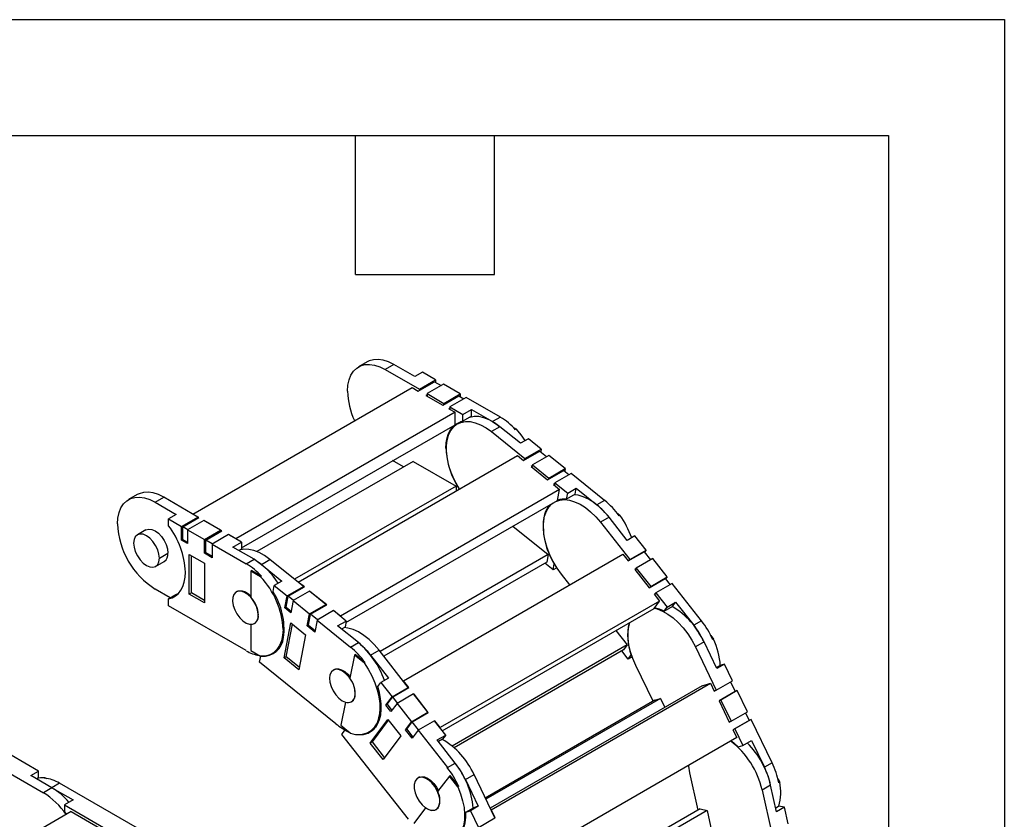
# Model space of a CAD drawing. Header units: inches. Extents: x 0 to 66, y 0 to 51.
# Tile 11 of 11: x 53.2 to 66, y 40.6 to 51. Entities that reach past the tile are written whole.
import ezdxf

# ---------------------------------------------------------------- set-up
doc = ezdxf.new("R2010")
doc.units = ezdxf.units.IN
doc.header["$LTSCALE"] = 6
doc.header["$MEASUREMENT"] = 0
doc.layers.add('TEXT', color=140, linetype='Continuous', lineweight=25)

msp = doc.modelspace()

# ---------------------------------------------------------------- linework, layer by layer
at = {"color": 7, "linetype": 'Continuous'}
for p, q in [((0.001, 51.001), (66.001, 51.001)), ((66.001, 51.001), (66.001, 0.001))]:
    msp.add_line(p, q, dxfattribs=at)
for p, q in [((57.749, 46.568), (57.638, 46.504)), ((58.093, 46.534), (57.982, 46.47)), ((57.982, 46.47), (58.425, 46.214)), ((58.366, 46.377), (58.093, 46.534)), ((58.466, 46.435), (58.366, 46.377)), ((58.636, 46.337), (58.466, 46.435)), ((58.411, 46.19), (58.62, 46.311)), ((58.425, 46.214), (58.636, 46.337)), ((58.62, 46.311), (58.706, 46.261)), ((58.636, 46.337), (58.636, 46.301)), ((55.491, 44.598), (58.33, 46.237)), ((58.33, 46.237), (58.411, 46.19)), ((58.425, 46.198), (58.425, 46.214)), ((58.736, 46.279), (58.525, 46.157)), ((58.954, 46.153), (58.736, 46.279)), ((58.525, 46.14), (58.511, 46.132)), ((58.511, 46.132), (58.728, 46.007)), ((58.525, 46.157), (58.525, 46.124)), ((58.525, 46.157), (58.742, 46.031)), ((58.728, 46.007), (58.937, 46.128)), ((58.742, 46.031), (58.954, 46.153)), ((59.032, 46.108), (58.82, 45.986)), ((58.937, 46.128), (59.001, 46.091)), ((58.954, 46.153), (58.954, 46.118)), ((59.474, 45.853), (59.032, 46.108)), ((58.887, 45.915), (56.047, 44.276)), ((58.742, 46.015), (58.742, 46.031)), ((58.82, 45.97), (58.806, 45.962)), ((58.806, 45.962), (58.887, 45.915)), ((58.82, 45.986), (58.99, 45.888)), ((58.82, 45.986), (58.82, 45.954)), ((58.887, 45.755), (58.887, 45.915)), ((58.99, 45.888), (59.101, 45.952)), ((59.101, 45.864), (59.101, 45.952)), ((59.101, 45.952), (59.374, 45.795)), ((58.97, 45.795), (58.918, 45.765)), ((58.99, 45.799), (58.99, 45.888)), ((59.101, 45.864), (58.99, 45.799)), ((59.474, 45.853), (59.374, 45.795)), ((56.122, 44.159), (58.887, 45.755)), ((59.469, 45.729), (59.358, 45.665)), ((59.358, 45.665), (59.792, 45.315)), ((59.736, 45.514), (59.469, 45.729)), ((59.644, 45.719), (59.683, 45.697)), ((59.683, 45.697), (59.672, 45.691)), ((59.837, 45.571), (59.736, 45.514)), ((60.003, 45.437), (59.837, 45.571)), ((58.77, 45.453), (58.775, 45.456)), ((59.775, 45.293), (59.984, 45.413)), ((59.792, 45.315), (60.003, 45.437)), ((59.984, 45.413), (60.073, 45.341)), ((60.003, 45.437), (59.997, 45.403)), ((58.344, 45.28), (56.32, 44.112)), ((56.856, 43.717), (59.696, 45.357)), ((58.219, 45.208), (58.079, 45.289)), ((58.344, 45.28), (58.901, 44.959)), ((59.696, 45.357), (59.775, 45.293)), ((59.789, 45.301), (59.792, 45.315)), ((60.102, 45.358), (59.89, 45.236)), ((60.315, 45.186), (60.102, 45.358)), ((59.887, 45.221), (59.873, 45.213)), ((59.873, 45.213), (60.086, 45.042)), ((59.89, 45.236), (59.884, 45.205)), ((59.89, 45.236), (60.103, 45.064)), ((60.086, 45.042), (60.295, 45.162)), ((60.103, 45.064), (60.315, 45.186)), ((60.295, 45.162), (60.362, 45.108)), ((60.315, 45.186), (60.308, 45.152)), ((60.1, 45.05), (60.103, 45.064)), ((60.391, 45.124), (60.179, 45.002)), ((60.825, 44.774), (60.391, 45.124)), ((58.901, 44.959), (56.81, 43.752)), ((60.242, 44.916), (57.402, 43.277)), ((58.901, 44.959), (58.901, 44.897)), ((60.177, 44.988), (60.163, 44.98)), ((60.163, 44.98), (60.242, 44.916)), ((60.179, 45.002), (60.174, 44.971)), ((60.179, 45.002), (60.346, 44.868)), ((60.215, 44.774), (60.242, 44.916)), ((60.346, 44.868), (60.457, 44.932)), ((60.442, 44.854), (60.457, 44.932)), ((60.457, 44.932), (60.725, 44.716)), ((54.77, 44.849), (54.659, 44.784)), ((55.003, 44.75), (55.115, 44.815)), ((55.557, 44.559), (55.115, 44.815)), ((57.475, 43.192), (60.215, 44.774)), ((60.226, 44.782), (60.215, 44.775)), ((60.331, 44.789), (60.346, 44.868)), ((60.442, 44.854), (60.331, 44.789)), ((60.825, 44.774), (60.725, 44.716)), ((55.003, 44.75), (55.276, 44.593)), ((55.276, 44.593), (55.176, 44.535)), ((55.176, 44.446), (55.176, 44.535)), ((55.176, 44.535), (55.346, 44.437)), ((55.346, 44.437), (55.557, 44.559)), ((55.362, 44.43), (55.571, 44.551)), ((55.635, 44.514), (55.424, 44.392)), ((55.571, 44.551), (55.491, 44.598)), ((55.491, 44.598), (55.491, 44.598)), ((55.557, 44.559), (55.557, 44.543)), ((55.852, 44.389), (55.635, 44.514)), ((55.866, 44.381), (55.649, 44.506)), ((55.649, 44.506), (55.649, 44.506)), ((55.649, 44.506), (55.649, 44.506)), ((60.035, 44.545), (60.043, 44.549)), ((60.882, 44.555), (60.771, 44.491)), ((61.116, 44.257), (60.882, 44.555)), ((60.981, 44.615), (61.022, 44.582)), ((61.022, 44.582), (61.011, 44.575)), ((54.885, 44.392), (54.774, 44.328)), ((55.346, 44.26), (55.346, 44.437)), ((55.426, 44.394), (55.362, 44.43)), ((55.362, 44.27), (55.362, 44.43)), ((55.424, 44.392), (55.641, 44.267)), ((55.424, 44.392), (55.424, 44.215)), ((55.641, 44.267), (55.852, 44.389)), ((55.658, 44.26), (55.866, 44.381)), ((55.852, 44.389), (55.852, 44.373)), ((59.637, 44.44), (60.093, 44.072)), ((60.771, 44.491), (61.15, 44.007)), ((55.362, 44.27), (55.346, 44.26)), ((55.424, 44.215), (55.346, 44.26)), ((55.362, 44.27), (55.424, 44.234)), ((55.641, 44.09), (55.641, 44.267)), ((55.744, 44.21), (55.658, 44.26)), ((55.658, 44.099), (55.658, 44.26)), ((55.953, 44.331), (55.741, 44.209)), ((56.122, 44.233), (55.953, 44.331)), ((55.967, 44.323), (55.966, 44.323)), ((56.047, 44.276), (55.967, 44.323)), ((55.967, 44.323), (55.967, 44.323)), ((56.047, 44.276), (56.047, 44.276)), ((61.216, 44.315), (61.116, 44.257)), ((61.361, 44.129), (61.216, 44.315)), ((55.741, 44.209), (55.741, 44.032)), ((55.741, 44.209), (56.184, 43.953)), ((56.011, 44.169), (56.122, 44.233)), ((56.284, 44.011), (56.011, 44.169)), ((56.122, 44.144), (56.088, 44.124)), ((56.122, 44.233), (56.122, 44.144)), ((61.15, 44.007), (61.361, 44.129)), ((61.361, 44.129), (61.342, 44.104)), ((55.059, 44.027), (55.17, 44.091)), ((55.446, 44.074), (55.641, 43.961)), ((55.446, 43.559), (55.446, 44.074)), ((55.474, 43.575), (55.474, 44.058)), ((55.658, 44.099), (55.641, 44.09)), ((55.741, 44.032), (55.641, 44.09)), ((55.658, 44.099), (55.741, 44.051)), ((56.184, 43.953), (56.284, 44.011)), ((56.379, 43.945), (56.49, 44.01)), ((56.924, 43.66), (56.49, 44.01)), ((60.093, 44.072), (57.918, 42.816)), ((58.22, 42.439), (61.059, 44.078)), ((60.093, 44.072), (60.075, 43.975)), ((61.059, 44.078), (61.129, 43.99)), ((61.129, 43.99), (61.337, 44.11)), ((61.142, 43.998), (61.15, 44.007)), ((61.447, 44.02), (61.235, 43.898)), ((61.337, 44.11), (61.42, 44.005)), ((61.633, 43.783), (61.447, 44.02)), ((55.01, 43.919), (55.121, 43.983)), ((55.641, 43.961), (55.641, 43.447)), ((56.242, 43.858), (56.253, 43.865)), ((56.381, 43.791), (56.253, 43.865)), ((56.379, 43.945), (56.646, 43.73)), ((60.075, 43.975), (57.965, 42.757)), ((60.156, 43.874), (60.049, 43.96)), ((60.156, 43.874), (60.171, 43.952)), ((60.207, 43.903), (60.156, 43.874)), ((60.171, 43.952), (60.175, 43.954)), ((61.228, 43.888), (61.214, 43.88)), ((61.214, 43.88), (61.4, 43.643)), ((61.235, 43.898), (61.218, 43.875)), ((61.235, 43.898), (61.421, 43.661)), ((56.242, 43.858), (56.242, 43.52)), ((56.37, 43.785), (56.242, 43.858)), ((56.381, 43.791), (56.37, 43.785)), ((60.374, 43.682), (60.266, 43.819)), ((61.4, 43.643), (61.609, 43.764)), ((61.421, 43.661), (61.633, 43.783)), ((61.609, 43.764), (61.673, 43.682)), ((61.633, 43.783), (61.614, 43.758)), ((55.199, 43.512), (55.003, 43.625)), ((56.531, 43.593), (56.546, 43.672)), ((56.646, 43.73), (56.546, 43.672)), ((56.546, 43.672), (56.713, 43.537)), ((56.713, 43.537), (56.924, 43.66)), ((56.727, 43.533), (56.936, 43.653)), ((56.936, 43.653), (56.856, 43.717)), ((56.856, 43.715), (56.856, 43.717)), ((56.924, 43.66), (56.922, 43.645)), ((61.414, 43.651), (61.421, 43.661)), ((61.699, 43.698), (61.488, 43.576)), ((62.078, 43.215), (61.699, 43.698)), ((55.276, 43.556), (55.176, 43.499)), ((55.176, 43.41), (55.176, 43.499)), ((55.298, 43.562), (55.276, 43.556)), ((55.474, 43.575), (55.446, 43.559)), ((55.641, 43.447), (55.446, 43.559)), ((55.641, 43.479), (55.474, 43.575)), ((56.072, 43.599), (56.054, 43.589)), ((56.683, 43.381), (56.713, 43.537)), ((56.7, 43.391), (56.727, 43.533)), ((56.794, 43.479), (56.727, 43.533)), ((57.001, 43.598), (56.789, 43.476)), ((57.214, 43.426), (57.001, 43.598)), ((57.012, 43.592), (57.01, 43.591)), ((57.011, 43.589), (57.012, 43.592)), ((57.225, 43.42), (57.012, 43.592)), ((61.481, 43.566), (61.467, 43.558)), ((61.467, 43.558), (61.536, 43.47)), ((61.488, 43.576), (61.471, 43.553)), ((61.488, 43.576), (61.633, 43.39)), ((56.184, 42.828), (55.176, 43.41)), ((56.7, 43.391), (56.683, 43.381)), ((56.759, 43.32), (56.683, 43.381)), ((56.7, 43.391), (56.763, 43.34)), ((56.789, 43.476), (56.759, 43.32)), ((56.789, 43.476), (57.002, 43.304)), ((57.002, 43.304), (57.214, 43.426)), ((57.016, 43.299), (57.225, 43.42)), ((57.214, 43.426), (57.211, 43.412)), ((61.536, 43.47), (58.696, 41.831)), ((58.722, 41.791), (61.464, 43.374)), ((61.464, 43.374), (61.536, 43.47)), ((61.705, 43.402), (61.593, 43.337)), ((61.593, 43.337), (61.633, 43.39)), ((61.633, 43.39), (61.744, 43.455)), ((61.705, 43.402), (61.744, 43.455)), ((61.744, 43.455), (61.978, 43.157)), ((56.336, 43.252), (56.337, 43.252)), ((56.972, 43.148), (57.002, 43.304)), ((56.989, 43.157), (57.016, 43.299)), ((57.105, 43.228), (57.016, 43.299)), ((57.312, 43.347), (57.1, 43.225)), ((57.479, 43.212), (57.312, 43.347)), ((57.323, 43.341), (57.321, 43.339)), ((57.402, 43.277), (57.323, 43.341)), ((57.323, 43.338), (57.323, 43.341)), ((57.402, 43.274), (57.402, 43.277)), ((56.242, 43.168), (56.243, 43.169)), ((56.242, 43.168), (56.242, 42.83)), ((56.291, 43.18), (56.297, 43.184)), ((56.66, 43.103), (56.676, 43.113)), ((56.673, 42.734), (56.759, 43.188)), ((56.701, 42.75), (56.781, 43.171)), ((56.759, 43.188), (56.951, 43.034)), ((56.989, 43.157), (56.972, 43.148)), ((57.071, 43.068), (56.972, 43.148)), ((56.989, 43.157), (57.074, 43.089)), ((57.1, 43.225), (57.071, 43.068)), ((57.1, 43.225), (57.535, 42.874)), ((57.367, 43.148), (57.479, 43.212)), ((57.635, 42.932), (57.367, 43.148)), ((57.464, 43.134), (57.418, 43.108)), ((57.479, 43.212), (57.464, 43.134)), ((62.078, 43.215), (61.978, 43.157)), ((56.951, 43.034), (56.864, 42.58)), ((60.971, 43.089), (61.117, 42.903)), ((62.2, 43.023), (62.236, 42.977)), ((62.236, 42.977), (62.225, 42.97)), ((57.535, 42.874), (57.635, 42.932)), ((61.117, 42.903), (58.849, 41.593)), ((61.117, 42.903), (61.068, 42.837)), ((62.112, 42.942), (62, 42.877)), ((62, 42.877), (62.27, 42.316)), ((62.278, 42.596), (62.112, 42.942)), ((56.242, 42.83), (56.37, 42.756)), ((56.356, 42.678), (56.371, 42.756)), ((56.517, 42.787), (56.58, 42.824)), ((56.701, 42.75), (56.673, 42.734)), ((56.864, 42.58), (56.673, 42.734)), ((56.87, 42.613), (56.701, 42.75)), ((57.584, 42.77), (57.526, 42.471)), ((57.584, 42.77), (57.595, 42.777)), ((57.709, 42.669), (57.584, 42.77)), ((57.72, 42.676), (57.595, 42.777)), ((57.792, 42.771), (57.904, 42.835)), ((57.792, 42.771), (58.026, 42.473)), ((58.282, 42.352), (57.904, 42.835)), ((61.068, 42.837), (58.874, 41.571)), ((61.129, 42.719), (61.046, 42.824)), ((61.129, 42.719), (61.168, 42.772)), ((61.181, 42.749), (61.129, 42.719)), ((61.168, 42.772), (61.173, 42.774)), ((57.345, 41.88), (56.356, 42.678)), ((57.72, 42.676), (57.709, 42.669)), ((61.452, 42.173), (61.228, 42.636)), ((62.272, 42.609), (62.317, 42.635)), ((62.378, 42.654), (62.278, 42.596)), ((62.378, 42.654), (62.317, 42.635)), ((62.482, 42.439), (62.378, 42.654)), ((57.328, 42.586), (57.31, 42.576)), ((58.026, 42.473), (57.925, 42.415)), ((57.886, 42.362), (57.925, 42.415)), ((57.925, 42.415), (58.071, 42.23)), ((58.071, 42.23), (58.282, 42.352)), ((58.08, 42.23), (58.289, 42.35)), ((58.217, 42.435), (58.22, 42.439)), ((58.289, 42.35), (58.22, 42.439)), ((58.282, 42.352), (58.275, 42.342)), ((62.086, 42.373), (59.342, 40.789)), ((59.357, 40.768), (62.196, 42.407)), ((62.086, 42.373), (62.196, 42.407)), ((62.196, 42.407), (62.245, 42.305)), ((62.27, 42.316), (62.482, 42.439)), ((62.455, 42.423), (62.515, 42.299)), ((57.991, 42.124), (58.071, 42.23)), ((58.008, 42.134), (58.08, 42.23)), ((58.144, 42.149), (58.08, 42.23)), ((58.349, 42.267), (58.137, 42.145)), ((58.535, 42.03), (58.349, 42.267)), ((58.356, 42.265), (58.352, 42.263)), ((58.353, 42.262), (58.356, 42.265)), ((58.541, 42.028), (58.356, 42.265)), ((61.548, 42.209), (59.286, 40.903)), ((61.473, 42.185), (61.548, 42.209)), ((61.548, 42.209), (61.603, 42.094)), ((62.244, 42.308), (62.27, 42.316)), ((62.245, 42.305), (62.259, 42.313)), ((62.515, 42.299), (62.306, 42.178)), ((62.543, 42.312), (62.331, 42.189)), ((62.513, 42.302), (62.543, 42.312)), ((62.676, 42.036), (62.543, 42.312)), ((57.467, 42.161), (57.41, 41.862)), ((57.467, 42.161), (57.468, 42.161)), ((57.547, 42.166), (57.553, 42.17)), ((57.571, 42.189), (57.572, 42.189)), ((58.008, 42.134), (57.991, 42.124)), ((58.058, 42.039), (57.991, 42.124)), ((58.008, 42.134), (58.07, 42.055)), ((58.137, 42.145), (58.058, 42.039)), ((58.137, 42.145), (58.323, 41.908)), ((61.473, 42.185), (59.279, 40.918)), ((62.306, 42.178), (62.439, 41.903)), ((62.331, 42.189), (62.32, 42.186)), ((62.331, 42.189), (62.464, 41.914)), ((57.906, 41.986), (57.925, 41.996)), ((58.323, 41.908), (58.535, 42.03)), ((58.333, 41.908), (58.541, 42.028)), ((58.535, 42.03), (58.527, 42.02)), ((62.464, 41.914), (62.676, 42.036)), ((62.649, 42.021), (62.695, 41.925)), ((53.494, 41.268), (52.487, 41.85)), ((57.41, 41.862), (57.535, 41.76)), ((57.789, 41.631), (58.019, 41.938)), ((57.817, 41.647), (58.027, 41.928)), ((58.019, 41.938), (58.186, 41.725)), ((58.244, 41.802), (58.323, 41.908)), ((58.261, 41.812), (58.333, 41.908)), ((58.415, 41.802), (58.333, 41.908)), ((58.62, 41.92), (58.409, 41.798)), ((58.766, 41.735), (58.62, 41.92)), ((58.627, 41.919), (58.623, 41.917)), ((58.624, 41.915), (58.627, 41.919)), ((58.696, 41.831), (58.627, 41.919)), ((58.694, 41.827), (58.696, 41.831)), ((62.437, 41.906), (62.464, 41.914)), ((62.439, 41.903), (62.453, 41.911)), ((62.695, 41.925), (62.487, 41.804)), ((62.723, 41.938), (62.512, 41.816)), ((62.694, 41.928), (62.723, 41.938)), ((62.993, 41.377), (62.723, 41.938)), ((57.421, 41.744), (57.461, 41.797)), ((58.283, 40.644), (57.421, 41.744)), ((57.466, 41.8), (57.461, 41.797)), ((57.773, 41.774), (57.836, 41.811)), ((58.186, 41.725), (57.956, 41.419)), ((58.261, 41.812), (58.244, 41.802)), ((58.33, 41.693), (58.244, 41.802)), ((58.261, 41.812), (58.341, 41.709)), ((58.409, 41.798), (58.33, 41.693)), ((58.409, 41.798), (58.788, 41.315)), ((58.654, 41.671), (58.766, 41.735)), ((58.766, 41.735), (58.726, 41.682)), ((62.536, 41.702), (59.696, 40.063)), ((62.487, 41.804), (62.536, 41.702)), ((62.512, 41.816), (62.5, 41.812)), ((62.512, 41.816), (62.615, 41.6)), ((52.548, 41.57), (53.556, 40.988)), ((57.817, 41.647), (57.789, 41.631)), ((57.956, 41.419), (57.789, 41.631)), ((57.975, 41.445), (57.817, 41.647)), ((58.888, 41.373), (58.654, 41.671)), ((58.726, 41.682), (58.671, 41.65)), ((62.554, 41.581), (62.615, 41.6)), ((62.615, 41.6), (62.727, 41.665)), ((62.727, 41.665), (62.893, 41.319)), ((58.788, 41.315), (58.888, 41.373)), ((62.993, 41.377), (62.893, 41.319)), ((53.394, 41.21), (53.494, 41.268)), ((53.667, 41.053), (53.394, 41.21)), ((53.494, 41.179), (53.494, 41.268)), ((58.424, 41.188), (58.406, 41.177)), ((58.435, 41.192), (58.422, 41.185)), ((58.814, 41.204), (58.662, 41.002)), ((58.814, 41.204), (58.825, 41.21)), ((58.924, 41.064), (58.814, 41.204)), ((58.935, 41.071), (58.825, 41.21)), ((59.021, 41.158), (59.133, 41.222)), ((59.403, 40.661), (59.133, 41.222)), ((62.035, 40.764), (61.928, 41.245)), ((53.494, 41.179), (53.471, 41.166)), ((53.57, 41.176), (53.581, 41.183)), ((53.581, 41.183), (53.597, 41.173)), ((53.767, 41.111), (53.667, 41.053)), ((54.775, 40.529), (53.767, 41.111)), ((58.935, 41.071), (58.924, 41.064)), ((59.021, 41.158), (59.188, 40.812)), ((62.974, 41.088), (62.863, 41.023)), ((63.051, 40.741), (62.974, 41.088)), ((63.069, 41.171), (63.092, 41.123)), ((63.092, 41.123), (63.081, 41.116)), ((53.667, 41.053), (53.556, 40.988)), ((53.667, 41.053), (53.94, 40.895)), ((62.863, 41.023), (62.988, 40.461)), ((53.94, 40.895), (53.828, 40.831)), ((53.828, 40.831), (53.828, 40.742)), ((53.828, 40.831), (54.836, 40.249)), ((59.188, 40.812), (59.088, 40.754)), ((59.188, 40.812), (59.127, 40.793)), ((63.04, 40.794), (63.078, 40.816)), ((63.152, 40.799), (63.078, 40.816)), ((53.917, 40.744), (51.081, 39.106)), ((53.828, 40.742), (53.854, 40.707)), ((53.917, 40.744), (54.474, 40.423)), ((58.505, 40.792), (58.353, 40.59)), ((58.505, 40.792), (58.505, 40.792)), ((58.642, 40.768), (58.649, 40.772)), ((59.027, 40.735), (59.127, 40.793)), ((59.027, 40.735), (59.088, 40.754)), ((59.088, 40.754), (59.191, 40.539)), ((59.352, 40.767), (59.357, 40.768)), ((59.406, 40.666), (59.357, 40.768)), ((62.06, 40.778), (59.936, 39.552)), ((62.151, 40.757), (59.96, 39.492)), ((62.06, 40.778), (62.151, 40.757)), ((62.151, 40.757), (62.258, 40.275)), ((63.152, 40.799), (63.051, 40.741)), ((63.2, 40.583), (63.152, 40.799)), ((59.191, 40.539), (59.403, 40.661)), ((59.401, 40.664), (59.406, 40.666)), ((59.402, 40.663), (59.406, 40.666))]:
    msp.add_line(p, q)
at = {"flags": 128}
for points in [[(58.093, 46.534), (58.024, 46.568), (57.956, 46.591), (57.891, 46.6), (57.83, 46.597), (57.774, 46.581), (57.749, 46.568)], [(57.495, 46.189), (57.5, 46.266), (57.515, 46.336), (57.539, 46.397), (57.572, 46.448), (57.614, 46.488), (57.663, 46.517), (57.719, 46.533), (57.78, 46.536), (57.845, 46.526), (57.913, 46.504), (57.982, 46.47)], [(58.77, 45.453), (58.774, 45.52), (58.785, 45.583), (58.803, 45.639), (58.828, 45.688), (58.86, 45.729), (58.898, 45.761), (58.942, 45.785), (58.99, 45.799)], [(58.785, 45.553), (58.803, 45.62), (58.831, 45.678), (58.867, 45.725), (58.912, 45.761), (58.964, 45.785), (59.021, 45.796), (59.084, 45.795), (59.15, 45.78), (59.219, 45.754), (59.289, 45.715), (59.358, 45.665)], [(59.469, 45.729), (59.4, 45.779), (59.33, 45.818), (59.262, 45.845), (59.195, 45.859), (59.133, 45.86), (59.077, 45.85)], [(59.374, 45.795), (59.443, 45.749), (59.469, 45.729)], [(59.797, 45.549), (59.745, 45.623), (59.683, 45.697)], [(58.946, 44.924), (58.924, 44.958), (58.878, 45.045), (58.839, 45.134), (58.809, 45.224), (58.789, 45.312), (58.777, 45.398), (58.776, 45.479), (58.785, 45.553)], [(54.516, 44.469), (54.521, 44.546), (54.536, 44.616), (54.56, 44.677), (54.593, 44.728), (54.635, 44.769), (54.684, 44.797), (54.74, 44.813), (54.801, 44.816), (54.866, 44.807), (54.934, 44.785), (55.003, 44.75)], [(55.115, 44.815), (55.045, 44.849), (54.977, 44.871), (54.912, 44.881), (54.851, 44.877), (54.796, 44.861), (54.77, 44.849)], [(60.192, 44.761), (60.244, 44.778), (60.304, 44.784), (60.369, 44.777), (60.436, 44.757), (60.506, 44.725), (60.575, 44.681), (60.643, 44.627), (60.709, 44.563), (60.771, 44.491)], [(60.882, 44.555), (60.82, 44.627), (60.755, 44.691), (60.686, 44.745), (60.617, 44.789), (60.548, 44.821), (60.48, 44.841), (60.432, 44.848)], [(60.266, 43.819), (60.21, 43.898), (60.159, 43.983), (60.116, 44.071), (60.081, 44.16), (60.055, 44.25), (60.039, 44.337), (60.032, 44.421), (60.035, 44.499), (60.048, 44.571), (60.07, 44.634), (60.102, 44.687)], [(60.102, 44.687), (60.142, 44.729), (60.157, 44.741)], [(54.885, 44.392), (54.92, 44.403), (54.96, 44.399), (55.003, 44.381), (55.047, 44.349), (55.087, 44.307), (55.121, 44.256), (55.148, 44.201), (55.165, 44.145), (55.17, 44.091)], [(55.059, 44.027), (55.053, 44.08), (55.037, 44.136), (55.01, 44.192), (54.975, 44.242), (54.935, 44.285), (54.892, 44.316), (54.849, 44.335), (54.808, 44.339), (54.774, 44.328), (54.747, 44.303), (54.731, 44.267), (54.725, 44.22)], [(54.725, 44.22), (54.731, 44.167), (54.747, 44.111), (54.774, 44.055), (54.808, 44.005), (54.849, 43.962), (54.892, 43.931), (54.935, 43.912), (54.975, 43.908), (55.01, 43.919), (55.037, 43.943), (55.053, 43.98), (55.059, 44.027)], [(56.49, 44.01), (56.421, 44.06), (56.352, 44.098), (56.283, 44.125), (56.217, 44.139), (56.154, 44.141), (56.098, 44.13)], [(56.284, 44.011), (56.31, 43.995), (56.379, 43.945)], [(55.176, 43.499), (55.224, 43.513), (55.268, 43.537), (55.306, 43.569), (55.337, 43.61), (55.363, 43.659), (55.381, 43.715), (55.392, 43.778), (55.396, 43.845)], [(56.009, 43.516), (56.006, 43.468), (56.014, 43.413), (56.034, 43.357), (56.062, 43.303), (56.099, 43.254), (56.14, 43.214), (56.183, 43.185), (56.226, 43.171), (56.265, 43.17), (56.298, 43.185), (56.322, 43.212), (56.336, 43.252)], [(56.336, 43.252), (56.339, 43.301), (56.331, 43.355), (56.311, 43.411), (56.283, 43.466), (56.246, 43.515), (56.205, 43.555), (56.162, 43.583), (56.119, 43.598), (56.08, 43.598), (56.047, 43.584), (56.023, 43.556), (56.009, 43.516)], [(56.059, 43.591), (56.061, 43.593), (56.093, 43.605), (56.131, 43.604), (56.172, 43.59), (56.213, 43.564), (56.242, 43.538)], [(61.467, 43.378), (61.504, 43.368), (61.573, 43.341), (61.642, 43.302), (61.711, 43.252), (61.778, 43.192), (61.842, 43.123), (61.901, 43.046), (61.954, 42.964), (62, 42.877)], [(56.66, 43.103), (56.655, 43.025), (56.64, 42.955), (56.615, 42.893), (56.581, 42.842), (56.538, 42.802), (56.488, 42.774), (56.432, 42.758), (56.37, 42.756)], [(57.904, 42.835), (57.842, 42.908), (57.776, 42.972), (57.708, 43.026), (57.638, 43.07), (57.569, 43.102), (57.501, 43.121), (57.453, 43.128)], [(61.228, 42.636), (61.19, 42.725), (61.16, 42.815), (61.14, 42.904), (61.129, 42.989), (61.128, 43.07), (61.137, 43.144), (61.149, 43.192)], [(57.315, 42.578), (57.342, 42.591), (57.378, 42.593), (57.419, 42.581), (57.461, 42.557), (57.501, 42.522), (57.53, 42.488)], [(57.709, 42.669), (57.763, 42.587), (57.811, 42.5), (57.85, 42.41), (57.881, 42.319), (57.902, 42.23), (57.914, 42.143), (57.915, 42.061), (57.906, 41.986)], [(57.286, 42.553), (57.268, 42.517), (57.262, 42.471), (57.266, 42.419), (57.282, 42.363), (57.308, 42.307), (57.342, 42.256), (57.382, 42.213), (57.425, 42.18), (57.468, 42.161), (57.509, 42.156), (57.544, 42.165), (57.571, 42.189)], [(57.571, 42.189), (57.589, 42.225), (57.596, 42.271), (57.591, 42.323), (57.575, 42.38), (57.549, 42.435), (57.515, 42.486), (57.475, 42.529), (57.432, 42.562), (57.389, 42.581), (57.348, 42.587), (57.313, 42.577), (57.286, 42.553)], [(57.861, 41.839), (57.889, 41.885), (57.911, 41.938), (57.925, 41.998), (57.932, 42.064), (57.931, 42.134), (57.923, 42.208), (57.908, 42.284), (57.886, 42.362)], [(57.461, 41.797), (57.521, 41.769), (57.527, 41.767)], [(62.462, 41.659), (62.496, 41.633), (62.554, 41.581)], [(61.928, 41.245), (61.914, 41.332), (61.912, 41.342)], [(58.41, 41.18), (58.418, 41.185), (58.451, 41.195), (58.49, 41.192), (58.531, 41.175), (58.572, 41.146), (58.612, 41.107), (58.646, 41.06), (58.671, 41.013)], [(58.626, 40.761), (58.657, 40.779), (58.679, 40.81), (58.69, 40.852), (58.69, 40.903), (58.678, 40.958), (58.656, 41.014), (58.626, 41.068), (58.588, 41.115), (58.546, 41.152), (58.502, 41.177), (58.46, 41.188), (58.422, 41.185)], [(53.581, 41.183), (53.519, 41.18), (53.481, 41.172)], [(58.422, 41.185), (58.391, 41.167), (58.37, 41.136), (58.358, 41.093), (58.359, 41.043), (58.37, 40.988), (58.392, 40.932), (58.423, 40.878), (58.46, 40.831), (58.503, 40.794), (58.546, 40.769), (58.588, 40.758), (58.626, 40.761)], [(58.924, 41.064), (58.96, 40.974), (58.986, 40.884), (59.004, 40.795), (59.011, 40.71), (59.008, 40.631), (58.995, 40.558), (58.973, 40.495), (58.941, 40.441)], [(58.667, 40.79), (58.653, 40.776), (58.637, 40.765), (58.618, 40.759), (58.598, 40.757), (58.576, 40.759), (58.552, 40.766), (58.529, 40.777), (58.505, 40.792)], [(58.836, 40.355), (58.882, 40.375), (58.922, 40.403), (58.957, 40.441), (58.985, 40.487), (59.006, 40.54), (59.02, 40.599), (59.027, 40.665), (59.027, 40.735)]]:
    msp.add_lwpolyline(points, dxfattribs=at)
for centre, radius, start, end in [((58.436, 46.213), 0.942, 181.493, 205.5122), ((59.039, 45.122), 0.85, 41.953, 59.2312), ((59.81, 45.496), 1.041, 182.3794, 213.5013), ((60.299, 44.516), 0.276, 83.2406, 107.4808), ((60.176, 43.982), 1.024, 35.3897, 50.6451), ((60.361, 44.495), 0.329, 137.1348, 171.2961), ((60.085, 43.935), 1.01, 37.8729, 50.6917), ((60.94, 44.44), 0.91, 173.3986, 212.4141), ((60.072, 43.897), 1.171, 19.6544, 35.7886), ((55.57, 44.515), 1.055, 182.4873, 237.5127), ((54.339, 43.799), 1.058, 2.5017, 37.7098), ((55.058, 44.077), 0.113, 303.9367, 7.3755), ((55.782, 43.195), 0.958, 31.8512, 58.4071), ((55.749, 43.223), 0.85, 41.953, 59.2312), ((55.589, 43.05), 1.072, 2.8188, 43.25), ((55.973, 43.27), 0.368, 2.8023, 42.859), ((55.763, 43.105), 0.91, 353.3986, 32.4141), ((61.361, 42.912), 0.484, 61.4, 76.9174), ((61.212, 42.544), 0.983, 23.8663, 60.3484), ((56.24, 43.27), 0.101, 271.1318, 10.2227), ((61.842, 43.025), 0.72, 166.9815, 200.6252), ((61.046, 42.428), 1.183, 25.7103, 38.0021), ((61.147, 42.487), 1.182, 24.1502, 38.0071), ((56.399, 43.023), 0.268, 265.7534, 355.2276), ((61.369, 42.574), 0.956, 3.7523, 24.9164), ((56.885, 42.083), 1.024, 35.3897, 50.6451), ((56.916, 42.074), 1.119, 19.2272, 50.0577), ((57.011, 42.167), 0.988, 37.7293, 50.8352), ((56.436, 43.251), 0.493, 239.1331, 260.3317), ((57.268, 42.272), 0.326, 354.1424, 37.6445), ((57.5, 42.247), 0.0927, 249.0434, 354.6352), ((57.637, 42.011), 0.271, 247.9511, 354.5416), ((57.774, 42.402), 0.675, 230.5295, 247.1572), ((57.661, 41.993), 0.252, 264.1699, 322.4508), ((58.234, 40.824), 0.983, 23.8663, 60.3484), ((61.787, 40.781), 1.103, 12.7084, 52.5651), ((61.865, 40.828), 1.139, 13.1447, 44.9291), ((57.856, 40.587), 1.182, 24.1502, 38.0071), ((58.044, 40.695), 1.082, 5.0114, 38.7457), ((57.958, 40.646), 1.18, 25.6969, 38.0155), ((61.933, 40.851), 1.068, 12.7817, 25.9766), ((62.044, 40.914), 1.056, 11.0753, 26.0161), ((53.526, 40.716), 0.462, 58.5838, 84.5873), ((62.505, 40.992), 0.601, 342.9581, 12.602), ((53.051, 40.171), 0.961, 33.755, 58.2966), ((53.208, 40.292), 0.889, 40.1591, 58.902), ((58.469, 40.892), 0.223, 332.9544, 29.6526)]:
    msp.add_arc(centre, radius, start, end)
at = {"layer": 'TEXT'}
for p, q in [((1.5, 49.5), (64.5, 49.5)), ((57.6, 47.7), (57.6, 49.5)), ((59.4, 47.7), (59.4, 49.5)), ((64.5, 49.5), (64.5, 1.5)), ((57.6, 47.7), (59.4, 47.7))]:
    msp.add_line(p, q, dxfattribs=at)

doc.saveas('drawing.dxf')
